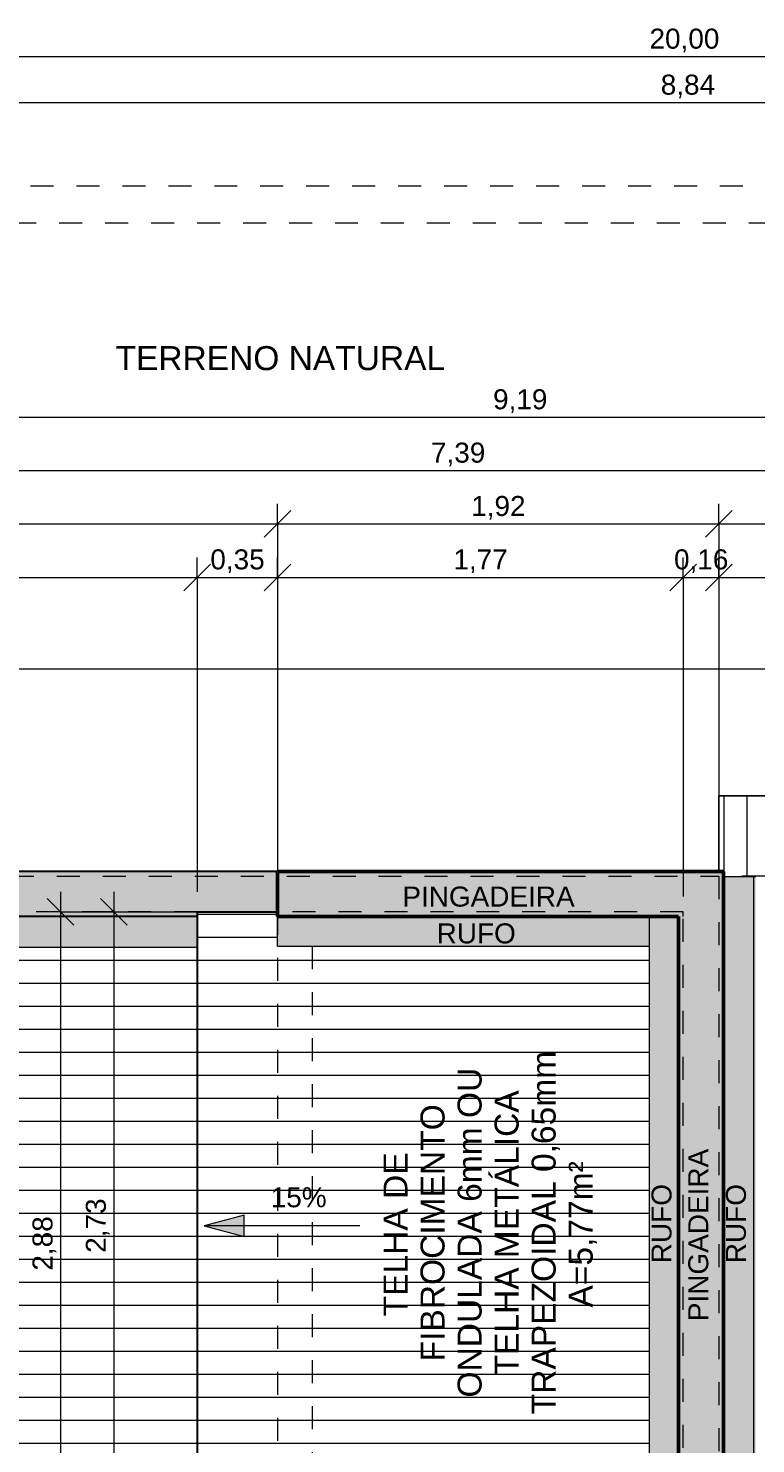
# Model space of a CAD drawing. Header units: metres. Extents: x -14.5 to 21.1, y -19.1 to 7.7.
# Tile 8 of 103: x -6.2 to -3.1, y -13.7 to -7.5. Entities that reach past the tile are written whole.
import ezdxf

# ---------------------------------------------------------------- set-up
doc = ezdxf.new("R2010")
doc.units = ezdxf.units.M
for name, pattern in [('Projeção', [0.003969, 0.002381, -0.001587]), ('Tracejado 4mm', [0.006, 0.004, -0.002]), ('Traço ponto', [0.015875, 0.00635, -0.004763, 0, -0.004763])]:
    doc.linetypes.add(name, pattern=pattern)
for name, color, linetype, lineweight in [('A-ANNO-DIMS', 7, 'Continuous', 9), ('A-ANNO-DIMS-58', 7, 'Continuous', 9), ('A-FLOR', 7, 'Continuous', 5), ('A-FLOR-OVHD', 7, 'Projeção', 5), ('A-ROOF', 7, 'Continuous', 5), ('A-ROOF-OTLN', 7, 'Continuous', 5), ('A-ROOF-PATT', 7, 'Continuous', 5), ('G-ANNO-DIMS', 7, 'Continuous', 9), ('G-ANNO-TEXT', 7, 'Continuous', 9)]:
    doc.layers.add(name, color=color, linetype=linetype, lineweight=lineweight)
doc.layers.add('A-DETL', color=7, linetype='Continuous', lineweight=5, true_color=0x00a600)
doc.styles.add('Arial', font='arial.ttf', dxfattribs={"height": 0.087})
doc.styles.add('Arial_1', font='arial.ttf', dxfattribs={"height": 0.1044})
doc.dimstyles.new('Com_linha__ref__contínua__-_Cor_Vermelha_Arial_1_5mm', dxfattribs={"dimscale": 0.3048, "dimtxt": 0.088763, "dimasz": 0.380577, "dimexe": 0.285433, "dimexo": 0.285433, "dimgap": 0.028543, "dimtad": 1, "dimrnd": 0.01, "dimzin": 0, "dimdsep": 46, "dimtxsty": 'Arial', "dimblk1": 'OBLIQUE', "dimblk2": 'OBLIQUE', "dimsah": 1, "dimcen": 0.09, "dimdle": 0.285433, "dimazin": 0, "dimtfac": 1, "dimtdec": 4, "dimtix": 1, "dimtmove": 0, "dimatfit": 3, "dimfxl": 1, "dimtvp": 1, "dimtolj": 1, "dimtzin": 0, "dimarcsym": 2})
doc.dimstyles.new('Com_linha__ref__contínua__-_Cor_Vermelha_Arial_1_5mm_1', dxfattribs={"dimscale": 0.3048, "dimtxt": 0.088763, "dimasz": 0.380577, "dimexe": 0.285433, "dimexo": 0.285433, "dimgap": 0.028543, "dimtad": 1, "dimrnd": 0.01, "dimzin": 0, "dimdsep": 46, "dimtxsty": 'Arial', "dimblk1": 'OBLIQUE', "dimblk2": 'OBLIQUE', "dimsah": 1, "dimcen": 0.09, "dimdle": 0.285433, "dimazin": 0, "dimtfac": 1, "dimtdec": 4, "dimtix": 1, "dimtmove": 2, "dimatfit": 3, "dimfxl": 1, "dimtvp": 1, "dimtolj": 1, "dimtzin": 0, "dimarcsym": 2})

# ---------------------------------------------------------------- blocks, each defined once
blk = doc.blocks.new('RUFO_1_ - RUFO_1_-1923193-PLANTA DE COBERTURA')
at = {"layer": 'A-ROOF-PATT', "true_color": 0xc0c0c0}
for points in [[(-7.519, -11.41), (-5.4936, -11.41), (-5.4936, -11.39), (-5.1439, -11.39), (-5.1437, -11.215), (-7.7037, -11.215), (-7.7037, -11.41), (-7.5437, -11.41)], [(-3.2037, -15.49), (-3.2037, -11.215), (-5.1437, -11.215), (-5.1437, -11.41), (-3.3987, -11.41), (-3.3987, -15.49), (-3.2559, -15.49)]]:
    blk.add_hatch(color=9, dxfattribs=at).paths.add_polyline_path(points)
at = {"layer": 'A-ROOF'}
for p, q in [((-5.1437, -11.215), (-7.7037, -11.215)), ((-5.1437, -11.41), (-5.1437, -11.215)), ((-3.2037, -11.215), (-5.1437, -11.215)), ((-3.2037, -15.49), (-3.2037, -11.215)), ((-5.4936, -11.41), (-7.7037, -11.41)), ((-3.3987, -11.41), (-5.1437, -11.41)), ((-3.3987, -11.41), (-3.3987, -15.49))]:
    blk.add_line(p, q, dxfattribs=at)
blk = doc.blocks.new('DIMBLOCK9-PLANTA DE COBERTURA')
at = {"layer": 'A-ANNO-DIMS-58', "color": 242, "true_color": 0xbd2b2e}
for p, q in [((-8.6037, -7.8716), (-8.6037, -7.7846)), ((-8.6037, -7.8716), (-8.5457, -7.8136)), ((0.2364, -7.8716), (0.2364, -7.7846)), ((0.2364, -7.8716), (0.2944, -7.8136)), ((-8.6037, -7.8716), (-8.6617, -7.9296)), ((-8.6037, -7.8716), (0.2364, -7.8716)), ((-8.6037, -7.8716), (-8.6037, -10.248)), ((0.2364, -7.8716), (0.1784, -7.9296)), ((0.2364, -7.8716), (0.2364, -8.148))]:
    blk.add_line(p, q, dxfattribs=at)
at = {"layer": 'A-ANNO-DIMS-58', "color": 0, "insert": (-3.4764, -7.7499), "char_height": 0.087, "width": 0.281855, "attachment_point": 1, "line_spacing_factor": 0.941778, "style": 'Arial'}
blk.add_mtext('8,84', dxfattribs=at)
blk = doc.blocks.new('_Oblique')
at = {"color": 0, "linetype": 'ByBlock', "lineweight": -2}
blk.add_line((-0.5, -0.5), (0.5, 0.5), dxfattribs=at)
blk = doc.blocks.new('DIMBLOCK11-PLANTA DE COBERTURA')
at = {"layer": 'A-ANNO-DIMS-58', "color": 242, "true_color": 0xbd2b2e}
for p, q in [((-13.9936, -7.6716), (-13.9936, -7.5846)), ((-13.9936, -7.6716), (-13.9356, -7.6136)), ((6.0064, -7.6716), (6.0064, -7.5846)), ((6.0064, -7.6716), (6.0644, -7.6136)), ((-14.0806, -7.6716), (6.0064, -7.6716)), ((-13.9936, -7.6716), (-14.0516, -7.7296)), ((-13.9936, -7.6716), (-13.9936, -8.148)), ((6.0064, -7.6716), (5.9484, -7.7296)), ((6.0064, -7.6716), (6.0064, -8.148))]:
    blk.add_line(p, q, dxfattribs=at)
at = {"layer": 'A-ANNO-DIMS-58', "color": 0, "insert": (-3.5253, -7.5499), "char_height": 0.087, "width": 0.362151, "attachment_point": 1, "line_spacing_factor": 0.941778, "style": 'Arial'}
blk.add_mtext('20,00', dxfattribs=at)
blk = doc.blocks.new('DIMBLOCK28-PLANTA DE COBERTURA')
at = {"layer": 'A-ANNO-DIMS-58', "color": 242, "true_color": 0xbd2b2e}
for p, q in [((-7.7037, -9.9355), (-7.7037, -9.8485)), ((-7.7037, -9.9355), (-7.6457, -9.8775)), ((-5.4936, -9.9355), (-5.4936, -9.8485)), ((-5.4936, -9.9355), (-5.4356, -9.8775)), ((-7.7037, -9.9355), (-7.7617, -9.9935)), ((-7.7037, -9.9355), (-5.4936, -9.9355)), ((-7.7037, -9.9355), (-7.7037, -11.303)), ((-5.4936, -9.9355), (-5.5516, -9.9935)), ((-5.4936, -9.9355), (-5.4936, -11.303))]:
    blk.add_line(p, q, dxfattribs=at)
at = {"layer": 'A-ANNO-DIMS-58', "color": 0, "insert": (-6.7161, -9.8138), "char_height": 0.087, "width": 0.281855, "attachment_point": 1, "line_spacing_factor": 0.941778, "style": 'Arial'}
blk.add_mtext('2,21', dxfattribs=at)
blk = doc.blocks.new('DIMBLOCK29-PLANTA DE COBERTURA')
at = {"layer": 'A-ANNO-DIMS-58', "color": 242, "true_color": 0xbd2b2e}
for p, q in [((-5.4936, -9.9355), (-5.4936, -9.8485)), ((-5.4936, -9.9355), (-5.4356, -9.8775)), ((-5.1437, -9.9355), (-5.1437, -9.8485)), ((-5.1437, -9.9355), (-5.0857, -9.8775)), ((-5.4936, -9.9355), (-5.5516, -9.9935)), ((-5.4936, -9.9355), (-5.1437, -9.9355)), ((-5.4936, -9.9355), (-5.4936, -11.303)), ((-5.1437, -9.9355), (-5.2017, -9.9935)), ((-5.1437, -9.9355), (-5.1437, -11.303))]:
    blk.add_line(p, q, dxfattribs=at)
at = {"layer": 'A-ANNO-DIMS-58', "color": 0, "insert": (-5.4361, -9.8138), "char_height": 0.087, "width": 0.281855, "attachment_point": 1, "line_spacing_factor": 0.941778, "style": 'Arial'}
blk.add_mtext('0,35', dxfattribs=at)
blk = doc.blocks.new('DIMBLOCK30-PLANTA DE COBERTURA')
at = {"layer": 'A-ANNO-DIMS-58', "color": 242, "true_color": 0xbd2b2e}
for p, q in [((-5.1437, -9.9355), (-5.1437, -9.8485)), ((-5.1437, -9.9355), (-5.0857, -9.8775)), ((-3.3787, -9.9355), (-3.3787, -9.8485)), ((-3.3787, -9.9355), (-3.3207, -9.8775)), ((-5.1437, -9.9355), (-5.2017, -9.9935)), ((-5.1437, -9.9355), (-3.3787, -9.9355)), ((-5.1437, -9.9355), (-5.1437, -11.303)), ((-3.3787, -9.9355), (-3.4367, -9.9935)), ((-3.3787, -9.9355), (-3.3787, -11.323))]:
    blk.add_line(p, q, dxfattribs=at)
at = {"layer": 'A-ANNO-DIMS-58', "color": 0, "insert": (-4.3786, -9.8138), "char_height": 0.087, "width": 0.281855, "attachment_point": 1, "line_spacing_factor": 0.941778, "style": 'Arial'}
blk.add_mtext('1,77', dxfattribs=at)
blk = doc.blocks.new('DIMBLOCK31-PLANTA DE COBERTURA')
at = {"layer": 'A-ANNO-DIMS-58', "color": 242, "true_color": 0xbd2b2e}
for p, q in [((-3.3787, -9.9355), (-3.3787, -9.8485)), ((-3.3787, -9.9355), (-3.3207, -9.8775)), ((-0.8236, -9.9355), (-0.8236, -9.8485)), ((-0.8236, -9.9355), (-0.7656, -9.8775)), ((-3.3787, -9.9355), (-3.4367, -9.9935)), ((-3.3787, -9.9355), (-0.8236, -9.9355)), ((-3.3787, -9.9355), (-3.3787, -11.323)), ((-0.8236, -9.9355), (-0.8816, -9.9935)), ((-0.8236, -9.9355), (-0.8236, -10.798))]:
    blk.add_line(p, q, dxfattribs=at)
at = {"layer": 'A-ANNO-DIMS-58', "color": 0, "insert": (-2.2186, -9.8138), "char_height": 0.087, "width": 0.281855, "attachment_point": 1, "line_spacing_factor": 0.941778, "style": 'Arial'}
blk.add_mtext('2,56', dxfattribs=at)
blk = doc.blocks.new('DIMBLOCK33-PLANTA DE COBERTURA')
at = {"layer": 'A-ANNO-DIMS-58', "color": 242, "true_color": 0xbd2b2e}
for p, q in [((-8.0537, -9.7035), (-8.0537, -9.6165)), ((-8.0537, -9.7035), (-7.9957, -9.6455)), ((-5.1437, -9.7035), (-5.1437, -9.6165)), ((-5.1437, -9.7035), (-5.0857, -9.6455)), ((-8.1407, -9.7035), (-5.1437, -9.7035)), ((-8.0537, -9.7035), (-8.1117, -9.7615)), ((-8.0537, -9.7035), (-8.0537, -11.303)), ((-5.1437, -9.7035), (-5.2017, -9.7615)), ((-5.1437, -9.7035), (-5.1437, -11.303))]:
    blk.add_line(p, q, dxfattribs=at)
at = {"layer": 'A-ANNO-DIMS-58', "color": 0, "insert": (-6.7161, -9.5818), "char_height": 0.087, "width": 0.281855, "attachment_point": 1, "line_spacing_factor": 0.941778, "style": 'Arial'}
blk.add_mtext('2,91', dxfattribs=at)
blk = doc.blocks.new('DIMBLOCK34-PLANTA DE COBERTURA')
at = {"layer": 'A-ANNO-DIMS-58', "color": 242, "true_color": 0xbd2b2e}
for p, q in [((-5.1437, -9.7035), (-5.1437, -9.6165)), ((-5.1437, -9.7035), (-5.0857, -9.6455)), ((-3.2237, -9.7035), (-3.2237, -9.6165)), ((-3.2237, -9.7035), (-3.1657, -9.6455)), ((-5.1437, -9.7035), (-5.2017, -9.7615)), ((-5.1437, -9.7035), (-3.2237, -9.7035)), ((-5.1437, -9.7035), (-5.1437, -11.303)), ((-3.2237, -9.7035), (-3.2817, -9.7615)), ((-3.2237, -9.7035), (-3.2237, -11.148))]:
    blk.add_line(p, q, dxfattribs=at)
at = {"layer": 'A-ANNO-DIMS-58', "color": 0, "insert": (-4.3011, -9.5818), "char_height": 0.087, "width": 0.281855, "attachment_point": 1, "line_spacing_factor": 0.941778, "style": 'Arial'}
blk.add_mtext('1,92', dxfattribs=at)
blk = doc.blocks.new('DIMBLOCK35-PLANTA DE COBERTURA')
at = {"layer": 'A-ANNO-DIMS-58', "color": 242, "true_color": 0xbd2b2e}
for p, q in [((-3.2237, -9.7035), (-3.2237, -9.6165)), ((-3.2237, -9.7035), (-3.1657, -9.6455)), ((-0.6636, -9.7035), (-0.6636, -9.6165)), ((-0.6636, -9.7035), (-0.6056, -9.6455)), ((-3.2237, -9.7035), (-3.2817, -9.7615)), ((-3.2237, -9.7035), (-0.5766, -9.7035)), ((-3.2237, -9.7035), (-3.2237, -11.148)), ((-0.6636, -9.7035), (-0.7216, -9.7615)), ((-0.6636, -9.7035), (-0.6636, -11.148))]:
    blk.add_line(p, q, dxfattribs=at)
at = {"layer": 'A-ANNO-DIMS-58', "color": 0, "insert": (-2.0611, -9.5818), "char_height": 0.087, "width": 0.281855, "attachment_point": 1, "line_spacing_factor": 0.941778, "style": 'Arial'}
blk.add_mtext('2,56', dxfattribs=at)
blk = doc.blocks.new('DIMBLOCK37-PLANTA DE COBERTURA')
at = {"layer": 'A-ANNO-DIMS-58', "color": 242, "true_color": 0xbd2b2e}
for p, q in [((-8.0537, -9.4715), (-8.0537, -9.3845)), ((-8.0537, -9.4715), (-7.9957, -9.4135)), ((-0.6636, -9.4715), (-0.6636, -9.3845)), ((-0.6636, -9.4715), (-0.6056, -9.4135)), ((-8.0537, -9.4715), (-8.1117, -9.5295)), ((-8.0537, -9.4715), (-0.6636, -9.4715)), ((-8.0537, -9.4715), (-8.0537, -11.303)), ((-0.6636, -9.4715), (-0.7216, -9.5295)), ((-0.6636, -9.4715), (-0.6636, -11.4508))]:
    blk.add_line(p, q, dxfattribs=at)
at = {"layer": 'A-ANNO-DIMS-58', "color": 0, "insert": (-4.4761, -9.3498), "char_height": 0.087, "width": 0.281855, "attachment_point": 1, "line_spacing_factor": 0.941778, "style": 'Arial'}
blk.add_mtext('7,39', dxfattribs=at)
blk = doc.blocks.new('DIMBLOCK40-PLANTA DE COBERTURA')
at = {"layer": 'A-ANNO-DIMS-58', "color": 242, "true_color": 0xbd2b2e}
for p, q in [((-8.6836, -9.2395), (-8.6836, -9.1525)), ((0.5064, -9.2395), (0.5064, -9.1525)), ((-8.6836, -9.2395), (-8.6256, -9.1815)), ((0.5064, -9.2395), (0.5644, -9.1815)), ((-8.6836, -9.2395), (-8.7416, -9.2975)), ((-8.6836, -9.2395), (0.5064, -9.2395)), ((-8.6836, -9.2395), (-8.6836, -15.228)), ((0.5064, -9.2395), (0.4484, -9.2975)), ((0.5064, -9.2395), (0.5064, -12.6662))]:
    blk.add_line(p, q, dxfattribs=at)
at = {"layer": 'A-ANNO-DIMS-58', "color": 0, "insert": (-4.206, -9.1178), "char_height": 0.087, "width": 0.281855, "attachment_point": 1, "line_spacing_factor": 0.941778, "style": 'Arial'}
blk.add_mtext('9,19', dxfattribs=at)
blk = doc.blocks.new('DIMBLOCK46-PLANTA DE COBERTURA')
at = {"layer": 'A-ANNO-DIMS-58', "color": 242, "true_color": 0xbd2b2e}
for p, q in [((-3.3787, -9.9355), (-3.3787, -9.8485)), ((-3.3787, -9.9355), (-3.3207, -9.8775)), ((-3.2237, -9.9355), (-3.2237, -9.8485)), ((-3.2237, -9.9355), (-3.1657, -9.8775)), ((-3.4657, -9.9355), (-3.1367, -9.9355)), ((-3.3787, -9.9355), (-3.4367, -9.9935)), ((-3.3787, -9.9355), (-3.3787, -11.323)), ((-3.2237, -9.9355), (-3.2817, -9.9935)), ((-3.2237, -9.9355), (-3.2237, -11.148))]:
    blk.add_line(p, q, dxfattribs=at)
at = {"layer": 'A-ANNO-DIMS-58', "color": 0, "insert": (-3.4186, -9.8138), "char_height": 0.087, "width": 0.281855, "attachment_point": 1, "line_spacing_factor": 0.941778, "style": 'Arial'}
blk.add_mtext('0,16', dxfattribs=at)
blk = doc.blocks.new('DIMBLOCK53-PLANTA DE COBERTURA')
at = {"layer": 'A-ANNO-DIMS-58', "color": 242, "true_color": 0xbd2b2e}
for p, q in [((-5.8561, -11.303), (-5.8561, -14.1199)), ((-5.8561, -11.39), (-5.9141, -11.332)), ((-5.8561, -11.39), (-5.9431, -11.39)), ((-5.8561, -11.39), (-5.7981, -11.448)), ((-5.8561, -11.39), (-5.2307, -11.39)), ((-5.8561, -14.1199), (-5.9141, -14.0619)), ((-5.8561, -14.1199), (-5.9431, -14.1199)), ((-5.8561, -14.1199), (-5.7981, -14.1779)), ((-5.8561, -14.1199), (-5.2307, -14.1199))]:
    blk.add_line(p, q, dxfattribs=at)
at = {"layer": 'A-ANNO-DIMS-58', "color": 0, "insert": (-5.9777, -12.8724), "char_height": 0.087, "width": 0.281855, "attachment_point": 1, "rotation": 90, "line_spacing_factor": 0.941778, "style": 'Arial'}
blk.add_mtext('2,73', dxfattribs=at)
blk = doc.blocks.new('DIMBLOCK57-PLANTA DE COBERTURA')
at = {"layer": 'A-ANNO-DIMS-58', "color": 242, "true_color": 0xbd2b2e}
for p, q in [((-6.0881, -11.303), (-6.0881, -14.2749)), ((-6.0881, -11.39), (-6.1461, -11.332)), ((-6.0881, -11.39), (-6.1751, -11.39)), ((-6.0881, -11.39), (-6.0301, -11.448)), ((-6.0881, -11.39), (-5.2307, -11.39)), ((-6.0881, -14.2749), (-6.1751, -14.2749)), ((-6.0881, -14.2749), (-6.1461, -14.2169)), ((-6.0881, -14.2749), (-6.0301, -14.3329)), ((-6.0881, -14.2749), (-5.2307, -14.2749))]:
    blk.add_line(p, q, dxfattribs=at)
at = {"layer": 'A-ANNO-DIMS-58', "color": 0, "insert": (-6.2097, -12.9499), "char_height": 0.087, "width": 0.281855, "attachment_point": 1, "rotation": 90, "line_spacing_factor": 0.941778, "style": 'Arial'}
blk.add_mtext('2,88', dxfattribs=at)

msp = doc.modelspace()

# ---------------------------------------------------------------- hatches: boundary and pattern name
at = {"layer": 'A-ROOF-PATT', "true_color": 0x787878}
h = msp.add_hatch(dxfattribs=at)
h.set_pattern_fill('FP_3', color=8, style=0, pattern_type=2)
h.set_pattern_definition([(270, (0, -0.21529), (0.1, 6e-18), [])])
h.paths.add_polyline_path([(-0.9841, -15.1664), (-0.9841, -11.2357), (-0.8236, -11.235), (-0.8236, -10.885), (-3.2237, -10.885), (-3.2237, -11.215), (-3.2037, -11.215), (-3.2037, -11.2357), (-3.0632, -11.2357), (-3.0632, -15.1664), (-1.3319, -15.1664)])
at = {"layer": 'A-ROOF-PATT', "true_color": 0x919191}
for points in [[(-3.0709, -15.1664), (-3.0709, -11.2357), (-3.2037, -11.2357), (-3.2037, -15.1664)], [(-3.0632, -15.1664), (-3.0632, -11.2357), (-3.0709, -11.2357), (-3.0709, -15.1664)], [(-7.3002, -11.5429), (-5.4936, -11.5429), (-5.4936, -11.41), (-7.7037, -11.41), (-7.7037, -11.5429), (-7.5437, -11.5429)], [(-4.0933, -11.5387), (-3.5273, -11.5387), (-3.5273, -11.41), (-5.1437, -11.41), (-5.1437, -11.5387), (-4.9307, -11.5387)], [(-3.5273, -14.0999), (-3.3987, -14.0999), (-3.3987, -11.41), (-3.5273, -11.41), (-3.5273, -13.8335)], [(-5.4936, -11.5469), (-5.4936, -11.5429), (-7.7037, -11.5429), (-7.7037, -11.5469), (-7.2936, -11.5469)]]:
    msp.add_hatch(color=252, dxfattribs=at).paths.add_polyline_path(points)
at = {"layer": 'A-ROOF-PATT', "true_color": 0x787878}
h = msp.add_hatch(dxfattribs=at)
h.set_pattern_fill('FP_1', color=8, style=0, pattern_type=2)
h.set_pattern_definition([(0, (-0.21539, 0), (0, 0.1), [])])
h.paths.add_polyline_path([(-8.0537, -15.3065), (-3.5273, -15.3065), (-3.5273, -14.4318), (-5.292, -14.4318), (-5.2923, -14.1199), (-5.4936, -14.1199), (-5.4936, -11.5469), (-7.7037, -11.5469), (-7.7037, -11.39), (-8.0537, -11.39), (-8.0537, -14.7017)])
h = msp.add_hatch(dxfattribs=at)
h.set_pattern_fill('FP_4', color=8, style=0, pattern_type=2)
h.set_pattern_definition([(0, (-0.42384, 0), (0, 0.1), [])])
h.paths.add_polyline_path([(-5.2812, -14.1199), (-5.1439, -14.1199), (-5.1437, -13.9713), (-3.5273, -13.9713), (-3.5273, -11.5387), (-5.1439, -11.5387), (-5.1439, -11.39), (-5.4936, -11.39), (-5.4936, -14.1199)])
at = {"layer": 'G-ANNO-DIMS'}
msp.add_hatch(color=256, dxfattribs=at).paths.add_polyline_path([(-5.4633, -12.7551), (-5.2893, -12.8017), (-5.2893, -12.7085)])

# ---------------------------------------------------------------- linework, layer by layer
at = {"layer": 'A-DETL', "color": 7, "linetype": 'Traço ponto'}
msp.add_line((6.4814, -8.235), (-13.9936, -8.235), dxfattribs=at)
at = {"layer": 'A-DETL', "color": 7, "lineweight": 25}
for p, q in [((-3.2237, -11.215), (-3.2237, -10.885)), ((-3.2237, -10.885), (-0.8236, -10.885))]:
    msp.add_line(p, q, dxfattribs=at)
at = {"layer": 'A-DETL', "color": 7, "lineweight": 30}
for p, q in [((-5.1437, -11.215), (-7.7037, -11.215)), ((-5.4936, -11.41), (-7.7037, -11.41)), ((-5.4936, -11.39), (-5.1437, -11.39)), ((-5.4936, -11.39), (-5.4936, -14.1199))]:
    msp.add_line(p, q, dxfattribs=at)
at = {"layer": 'A-DETL', "color": 7, "linetype": 'Tracejado 4mm'}
for p, q in [((-7.7037, -11.235), (-3.2237, -11.235)), ((-3.2237, -11.235), (-3.2237, -15.315)), ((-5.4936, -11.39), (-7.6936, -11.39)), ((-3.3787, -11.39), (-5.1437, -11.39)), ((-3.3787, -14.1199), (-3.3787, -11.41))]:
    msp.add_line(p, q, dxfattribs=at)
at = {"layer": 'A-DETL', "color": 7, "lineweight": 50}
for p, q in [((-5.1437, -11.215), (-5.1437, -11.41)), ((-3.2037, -11.215), (-5.1437, -11.215)), ((-3.2037, -15.49), (-3.2037, -11.215)), ((-5.1437, -11.41), (-3.3987, -11.41)), ((-3.3987, -11.41), (-3.3987, -14.0999))]:
    msp.add_line(p, q, dxfattribs=at)
at = {"layer": 'A-FLOR', "color": 253, "true_color": 0xa3a3a3}
msp.add_line((0.2364, -10.335), (-8.6037, -10.335), dxfattribs=at)
at = {"layer": 'A-FLOR-OVHD'}
for p, q in [((6.0064, -8.395), (-13.8336, -8.395)), ((-0.8236, -11.235), (-3.2037, -11.235)), ((-5.1437, -11.39), (-5.1437, -14.0999)), ((-3.3787, -11.41), (-3.3787, -11.39)), ((-4.9937, -11.5387), (-4.9937, -13.9713))]:
    msp.add_line(p, q, dxfattribs=at)
at = {"layer": 'A-ROOF'}
for p, q in [((-0.8236, -10.885), (-3.2237, -10.885)), ((-3.2237, -10.885), (-3.2237, -11.215)), ((-5.4936, -11.39), (-5.1439, -11.39)), ((-5.4936, -11.39), (-5.4936, -14.1199))]:
    msp.add_line(p, q, dxfattribs=at)
at = {"layer": 'A-ROOF-OTLN'}
for p, q in [((-3.2037, -11.2357), (-3.0632, -11.2357)), ((-3.0709, -15.1664), (-3.0709, -11.2357)), ((-5.1439, -11.5387), (-5.1439, -11.383)), ((-3.5273, -11.41), (-3.5273, -14.0999)), ((-7.7037, -11.5429), (-5.4936, -11.5429)), ((-5.1439, -11.5387), (-3.5273, -11.5387))]:
    msp.add_line(p, q, dxfattribs=at)
at = {"layer": 'G-ANNO-DIMS'}
for p, q in [((-5.2893, -12.7085), (-5.4633, -12.7551)), ((-5.2893, -12.8017), (-5.2893, -12.7085)), ((-5.4633, -12.7551), (-5.2893, -12.8017)), ((-4.7853, -12.7551), (-5.4633, -12.7551))]:
    msp.add_line(p, q, dxfattribs=at)

# ---------------------------------------------------------------- block references
at = {"layer": 'A-ROOF'}
msp.add_blockref('RUFO_1_ - RUFO_1_-1923193-PLANTA DE COBERTURA', (0, 0), dxfattribs=at)

# ---------------------------------------------------------------- texts
at = {"layer": 'G-ANNO-DIMS', "insert": (-5.1733, -12.5873), "char_height": 0.087, "width": 0.290779, "attachment_point": 1, "line_spacing_factor": 0.941778, "style": 'Arial'}
msp.add_mtext('15%', dxfattribs=at)
at = {"layer": 'G-ANNO-TEXT', "attachment_point": 1}
for s, insert, char_height, width, style in [('TERRENO NATURAL', (-5.8486, -8.9302), 0.1044, 1.711122, 'Arial_1'), ('PINGADEIRA', (-4.6005, -11.28), 0.087, 0.911358, 'Arial'), ('RUFO', (-4.4514, -11.44), 0.087, 0.423131, 'Arial')]:
    msp.add_mtext(s, dxfattribs=dict(at, insert=insert, char_height=char_height, width=width, style=style))
at = {"layer": 'G-ANNO-TEXT', "attachment_point": 1, "rotation": 90}
for s, insert, char_height, width, style in [('TRAPEZOIDAL 0,65mm', (-4.0381, -13.5745), 0.1044, 1.878514, 'Arial_1'), ('ONDULADA 6mm OU ', (-4.3603, -13.5017), 0.1044, 1.75297, 'Arial_1'), ('TELHA METÁLICA ', (-4.1992, -13.4057), 0.1044, 1.520481, 'Arial_1'), ('FIBROCIMENTO ', (-4.5214, -13.3444), 0.1044, 1.367038, 'Arial_1'), ('A=5,77m²', (-3.8769, -13.1103), 0.1044, 0.757915, 'Arial_1'), ('PINGADEIRA', (-3.3566, -13.1695), 0.087, 0.911358, 'Arial'), ('TELHA DE ', (-4.6826, -13.1487), 0.1044, 0.897409, 'Arial_1'), ('RUFO', (-3.5166, -12.9176), 0.087, 0.423131, 'Arial'), ('RUFO', (-3.1929, -12.9176), 0.087, 0.423131, 'Arial')]:
    msp.add_mtext(s, dxfattribs=dict(at, insert=insert, char_height=char_height, width=width, style=style))

# ---------------------------------------------------------------- dimensions: what is measured, and where the dimension line sits
at = {"layer": 'A-ANNO-DIMS', "color": 242, "true_color": 0xbd2b2e}
for base, p1, p2, override, picture, middle in [((6.0064, -7.6716), (-13.9936, -8.235), (6.0064, -8.235), {"dimpost": '<>', "dimfxl": 20}, 'DIMBLOCK11-PLANTA DE COBERTURA', (-3.3442, -7.6079)), ((0.2364, -7.8716), (-8.6037, -10.335), (0.2364, -8.235), {"dimpost": '<>', "dimfxl": 9.086109}, 'DIMBLOCK9-PLANTA DE COBERTURA', (-3.3354, -7.8079))]:
    dim = msp.add_linear_dim(base=base, p1=p1, p2=p2, dimstyle='Com_linha__ref__contínua__-_Cor_Vermelha_Arial_1_5mm_1', override=override, dxfattribs=at)
    dim.commit()
    dim.dimension.update_dxf_attribs({"geometry": picture, "text_midpoint": middle, "dimtype": 160})
for base, p1, p2, override, picture, middle in [((0.5064, -9.2395), (-8.6836, -15.315), (0.5064, -12.7532), {"dimpost": '<>', "dimfxl": 9.540388}, 'DIMBLOCK40-PLANTA DE COBERTURA', (-4.0886, -9.1864)), ((-0.6636, -9.4715), (-8.0537, -11.39), (-0.6636, -11.5378), {"dimpost": '<>', "dimfxl": 7.391577}, 'DIMBLOCK37-PLANTA DE COBERTURA', (-4.3586, -9.4183)), ((-5.1437, -9.7035), (-8.0537, -11.39), (-5.1437, -11.39), {"dimpost": '<>', "dimfxl": 2.91}, 'DIMBLOCK33-PLANTA DE COBERTURA', (-6.5987, -9.6504)), ((-3.2237, -9.7035), (-5.1437, -11.39), (-3.2237, -11.235), {"dimpost": '<>', "dimfxl": 1.926246}, 'DIMBLOCK34-PLANTA DE COBERTURA', (-4.1837, -9.6504)), ((-0.6636, -9.7035), (-3.2237, -11.235), (-0.6636, -11.235), {"dimpost": '<>', "dimfxl": 2.5601}, 'DIMBLOCK35-PLANTA DE COBERTURA', (-1.9436, -9.6504)), ((-5.4936, -9.9355), (-7.7037, -11.39), (-5.4936, -11.39), {"dimpost": '<>', "dimfxl": 2.2101}, 'DIMBLOCK28-PLANTA DE COBERTURA', (-6.5986, -9.8831)), ((-5.1437, -9.9355), (-5.4936, -11.39), (-5.1437, -11.39), {"dimpost": '<>', "dimfxl": 0.3499}, 'DIMBLOCK29-PLANTA DE COBERTURA', (-5.3186, -9.8823)), ((-3.3786881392, -9.9354923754), (-5.1436881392, -11.3900415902), (-3.3786881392, -11.4100415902), {"dimpost": '<>', "dimfxl": 1.765113}, 'DIMBLOCK30-PLANTA DE COBERTURA', (-4.2611881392, -9.8831143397)), ((-3.2236881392, -9.9354923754), (-3.3786881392, -11.4100415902), (-3.2236881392, -11.2350415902), {"dimpost": '<>', "dimfxl": 0.233773}, 'DIMBLOCK46-PLANTA DE COBERTURA', (-3.3011881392, -9.8823725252)), ((-0.8236, -9.9355), (-3.3787, -11.41), (-0.8236, -10.885), {"dimpost": '<>', "dimfxl": 2.608479}, 'DIMBLOCK31-PLANTA DE COBERTURA', (-2.1011, -9.8824))]:
    dim = msp.add_linear_dim(base=base, p1=p1, p2=p2, dimstyle='Com_linha__ref__contínua__-_Cor_Vermelha_Arial_1_5mm', override=override, dxfattribs=at)
    dim.commit()
    dim.dimension.update_dxf_attribs({"geometry": picture, "text_midpoint": middle})
for base, p2, override, picture, middle in [((-6.0881, -14.2749), (-5.1437, -14.2749), {"dimpost": '<>', "dimfxl": 2.8849}, 'DIMBLOCK57-PLANTA DE COBERTURA', (-6.1412, -12.8325)), ((-5.8561, -14.1199), (-5.1437, -14.1199), {"dimpost": '<>', "dimfxl": 2.7299}, 'DIMBLOCK53-PLANTA DE COBERTURA', (-5.9092, -12.755))]:
    dim = msp.add_linear_dim(base=base, p1=(-5.1437, -11.39), p2=p2, angle=90, dimstyle='Com_linha__ref__contínua__-_Cor_Vermelha_Arial_1_5mm', override=override, dxfattribs=at)
    dim.commit()
    dim.dimension.update_dxf_attribs({"geometry": picture, "text_midpoint": middle})

doc.saveas('drawing.dxf')
